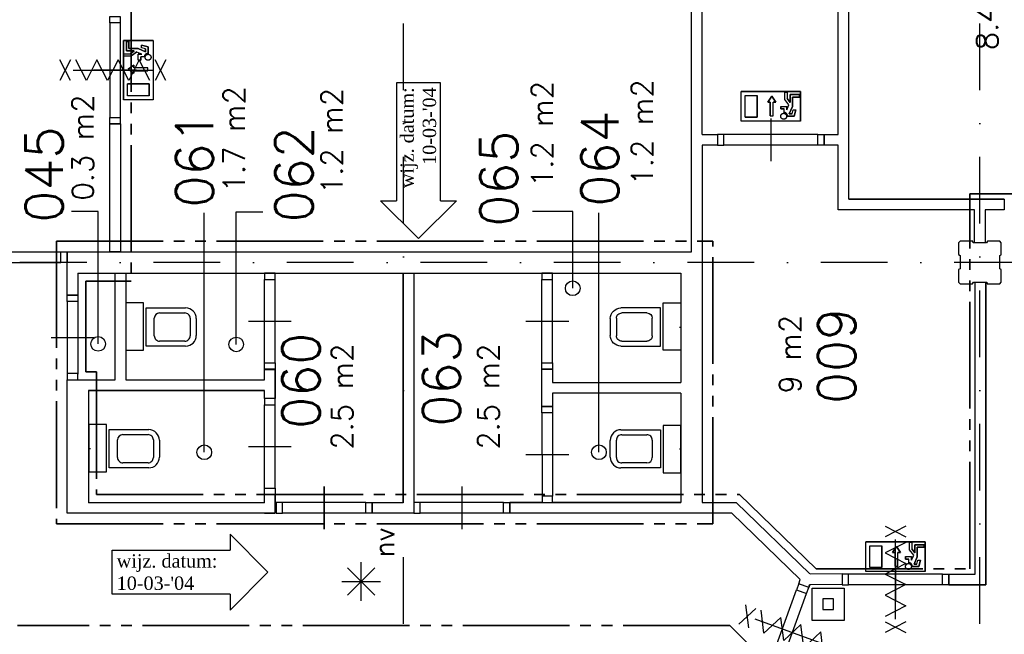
# Model space of a CAD drawing. Extents: x 36324 to 146208, y -50294 to 26426.
# Tile 31 of 39: x 106769 to 115991, y 10114 to 15871. Entities that reach past the tile are written whole.
import ezdxf
from ezdxf.enums import TextEntityAlignment as Align

# ---------------------------------------------------------------- set-up
doc = ezdxf.new("R2010")
doc.units = 0
doc.header["$LTSCALE"] = 100
doc.linetypes.add('B0302', pattern=[12.5, 6.25, -3.125, 0, -3.125])
doc.linetypes.add('B0804', pattern=[15, 10, -1, 1, -1, 1, -1])
for name, color, linetype in [('Bouwkundig', 253, 'CONTINUOUS'), ('Bouwkundig tekst', 252, 'CONTINUOUS'), ('Stramien', 252, 'B0302')]:
    doc.layers.add(name, color=color, linetype=linetype)
doc.layers.add('brandscheiding', color=40, linetype='B0804', lineweight=35)
doc.styles.add('bouwk tekst', font='romans.shx')
doc.styles.get("Standard").update_dxf_attribs({"font": 'romans.shx'})

msp = doc.modelspace()

# ---------------------------------------------------------------- linework, layer by layer
at = {"layer": 'Bouwkundig', "linetype": 'Continuous'}
for p, q in [((108017.8, 15676.7), (107740.4, 15676.7)), ((107740.4, 15676.7), (107740.4, 15121.8)), ((107791.2, 15667.5), (107768.1, 15667.5)), ((107768.1, 15667.5), (107768.1, 15579.6)), ((107791.2, 15602.7), (107791.2, 15667.5)), ((107880, 15602.7), (107791.2, 15602.7)), ((107948.4, 15571.6), (107880, 15602.7)), ((107911.4, 15607.8), (107911.4, 15631.6)), ((107971.6, 15616.6), (107911.4, 15631.6)), ((107948.4, 15598.5), (107911.4, 15607.8)), ((107948.4, 15598.5), (107948.4, 15571.6)), ((107971.6, 15555.6), (107971.6, 15616.6)), ((108017.8, 15676.7), (108017.8, 15121.8)), ((107745, 15528.7), (107745, 15551.9)), ((107745, 15551.9), (107806.4, 15551.9)), ((107814.3, 15528.7), (107745, 15528.7)), ((107768.1, 15579.6), (107842, 15579.6)), ((107842, 15579.6), (107806.4, 15551.9)), ((107865.7, 15568.7), (107814.3, 15528.7)), ((107912.7, 15547.2), (107865.6, 15568.6)), ((107912.7, 15547.2), (107879.1, 15547.2)), ((107879.1, 15491.7), (107879.1, 15547.2)), ((107935.7, 15524.1), (107902.2, 15524.1)), ((107902.2, 15491.7), (107902.2, 15524.1)), ((107783.7, 15407.6), (107839.2, 15444.6)), ((107839.2, 15370.6), (107783.7, 15407.6)), ((107839.2, 15444.6), (107839.2, 15421.5)), ((107968.7, 15421.5), (107839.2, 15421.5)), ((107879.1, 15491.7), (107902.2, 15491.7)), ((107968.7, 15393.8), (107839.2, 15393.8)), ((107839.2, 15393.8), (107839.2, 15370.6)), ((107980.8, 15269.8), (107777.3, 15269.8)), ((107777.3, 15158.8), (107777.3, 15269.8)), ((107980.8, 15158.8), (107980.8, 15269.8)), ((110709.3, 15278.4), (110297.3, 15278.4)), ((110297.3, 15278.4), (110297.3, 14173.4)), ((110709.3, 14173.4), (110709.3, 15278.4)), ((107980.8, 15158.8), (107777.3, 15158.8)), ((114082, 15198), (113527.2, 15198)), ((113527.2, 14920.5), (113527.2, 15198)), ((113564.1, 15161), (113675.1, 15161)), ((113564.1, 14957.5), (113564.1, 15161)), ((113675.1, 14957.5), (113675.1, 15161)), ((113776, 15099.1), (113813, 15154.6)), ((113813, 15154.6), (113850, 15099.1)), ((113934.1, 15124), (113934.1, 15193.4)), ((113934.1, 15193.4), (113957.2, 15193.4)), ((113974.1, 15072.6), (113934.1, 15124)), ((113957.2, 15193.4), (113957.2, 15131.9)), ((113984.9, 15096.3), (113957.2, 15131.9)), ((114072.8, 15170.2), (113984.9, 15170.2)), ((113984.9, 15170.2), (113984.9, 15096.3)), ((114008.1, 15058.3), (114008.1, 15147.1)), ((114008.1, 15147.1), (114072.8, 15147.1)), ((114072.8, 15147.1), (114072.8, 15170.2)), ((114082, 14920.5), (114082, 15198)), ((108017.8, 15121.8), (107740.4, 15121.8)), ((113799.1, 15099.1), (113776, 15099.1)), ((113799.1, 14969.7), (113799.1, 15099.1)), ((113826.8, 14969.7), (113826.8, 15099.1)), ((113850, 15099.1), (113826.8, 15099.1)), ((113897.1, 15059.3), (113952.6, 15059.3)), ((113897.1, 15059.3), (113897.1, 15036.1)), ((113897.1, 15036.1), (113929.4, 15036.1)), ((113929.4, 15002.6), (113929.4, 15036.1)), ((113952.6, 15025.7), (113974, 15072.7)), ((113952.6, 15025.7), (113952.6, 15059.3)), ((113976.9, 14989.9), (114008.1, 15058.3)), ((113564.1, 14957.5), (113675.1, 14957.5)), ((113960.9, 14966.8), (114021.9, 14966.8)), ((114003.9, 14989.9), (113976.9, 14989.9)), ((114003.9, 14989.9), (114013.1, 15026.9)), ((114013.1, 15026.9), (114037, 15026.9)), ((114021.9, 14966.8), (114037, 15026.9)), ((114082, 14920.5), (113527.2, 14920.5)), ((110147.3, 14173.4), (110297.3, 14173.4)), ((110147.3, 14173.4), (110503.3, 13822.4)), ((110503.3, 13822.4), (110859.3, 14173.4)), ((110709.3, 14173.4), (110859.3, 14173.4)), ((107504, 14075.6), (107254.6, 14075.6)), ((107504, 12834.3), (107504, 14075.6)), ((108497.5, 11818.7), (108497.5, 14062.5)), ((108797.1, 12828.9), (108797.1, 14070.2)), ((108797.1, 14070.2), (109046.5, 14070.2)), ((111948.7, 14075.6), (111571.3, 14075.6)), ((111948.7, 13355.4), (111948.7, 14075.6)), ((112193.9, 11818.7), (112193.9, 14062.5)), ((109060.8, 11345.4), (107412.3, 11345.4)), ((110360.8, 11345.4), (110070.8, 11345.4)), ((108741.3, 11051.4), (109092.3, 10695.4)), ((108741.3, 11051.4), (108741.3, 10901.4)), ((115250.2, 10980.1), (114695.3, 10980.1)), ((114695.3, 10702.7), (114695.3, 10980.1)), ((115102.2, 10906.1), (115102.2, 10975.5)), ((115102.2, 10975.5), (115125.3, 10975.5)), ((115125.3, 10975.5), (115125.3, 10914.1)), ((115250.2, 10702.7), (115250.2, 10980.1)), ((107636.3, 10489.4), (107636.3, 10901.4)), ((107636.3, 10901.4), (108741.3, 10901.4)), ((114732.3, 10943.1), (114843.2, 10943.1)), ((114732.3, 10739.7), (114732.3, 10943.1)), ((114843.2, 10739.7), (114843.2, 10943.1)), ((114944.1, 10881.3), (114981.1, 10936.8)), ((114981.1, 10936.8), (115018.1, 10881.3)), ((115142.2, 10854.7), (115102.2, 10906.1)), ((115153.1, 10878.4), (115125.3, 10914.1)), ((115240.9, 10952.4), (115153.1, 10952.4)), ((115153.1, 10952.4), (115153.1, 10878.4)), ((115176.2, 10929.2), (115240.9, 10929.2)), ((115176.2, 10840.5), (115176.2, 10929.2)), ((115240.9, 10929.2), (115240.9, 10952.4)), ((109968, 10428.2, 2600), (109968, 10789.9, 2600)), ((114967.2, 10881.3), (114944.1, 10881.3)), ((114967.2, 10751.8), (114967.2, 10881.3)), ((115018.1, 10881.3), (114995, 10881.3)), ((114995, 10751.8), (114995, 10881.3)), ((115065.2, 10841.4), (115120.7, 10841.4)), ((115065.2, 10841.4), (115065.2, 10818.3)), ((115065.2, 10818.3), (115097.6, 10818.3)), ((115097.6, 10784.7), (115097.6, 10818.3)), ((115120.7, 10807.8), (115142.1, 10854.9)), ((115120.7, 10807.8), (115120.7, 10841.4)), ((115145.1, 10772), (115176.2, 10840.5)), ((115172, 10772), (115181.2, 10809)), ((115181.2, 10809), (115205.1, 10809)), ((115190, 10748.9), (115205.1, 10809)), ((110095.6, 10481.8, 2600), (109839.9, 10737.6, 2600)), ((109839.9, 10481.8, 2600), (110094.3, 10736.3, 2600)), ((115250.2, 10702.7), (114695.3, 10702.7)), ((114732.3, 10739.7), (114843.2, 10739.7)), ((115129.1, 10748.9), (115190, 10748.9)), ((115172, 10772), (115145.1, 10772)), ((109092.3, 10695.4), (108741.3, 10339.4)), ((109787.2, 10609.1, 2600), (110147, 10609.1, 2600)), ((108741.3, 10489.4), (107636.3, 10489.4)), ((108741.3, 10489.4), (108741.3, 10339.4))]:
    msp.add_line(p, q, dxfattribs=at)
for points in [[(113060.8, 13696.3), (113060.8, 18081.3)], [(113160.8, 14796.3), (113160.8, 18081.3)], [(114435.3, 14796.3), (114435.3, 17728.3)], [(114535.3, 14191.3), (114535.3, 17628.3)], [(107611.8, 15841.5), (107611.8, 14956)], [(107711.6, 15841.5), (107711.6, 14956)], [(107740.4, 15676.7), (108017.8, 15676.7), (108017.8, 15121.8), (107740.4, 15121.8), (107740.4, 15676.7)], [(107768.1, 15667.5), (107791.2, 15667.5), (107791.2, 15602.7), (107880, 15602.7), (107948.4, 15571.6), (107948.4, 15598.5), (107911.4, 15607.8), (107911.4, 15631.6), (107971.6, 15616.6), (107971.6, 15555.6), (107965.7, 15555.1), (107963.2, 15554.6), (107960.7, 15553.9), (107957.9, 15552.9), (107954.4, 15551.3), (107951.7, 15549.7), (107949.9, 15548.4), (107947.5, 15546.4), (107945.6, 15544.6), (107943.2, 15541.8), (107941.2, 15539.1), (107939.5, 15536.1), (107938.1, 15533.1), (107936.7, 15529), (107936, 15526.1), (107935.4, 15524.1), (107902.2, 15524.1), (107902.2, 15491.7), (107879.1, 15491.7), (107879.1, 15547.2), (107912.7, 15547.2), (107865.6, 15568.6), (107814.3, 15528.7), (107745, 15528.7), (107745, 15551.9), (107806.4, 15551.9), (107842, 15579.6), (107768.1, 15579.6), (107768.1, 15667.5)], [(107244, 15495.8), (107144, 15302.3)], [(107244, 15302.3), (107144, 15495.8)], [(107988, 15302.3), (107889, 15495.8), (107790, 15302.3), (107691, 15495.8), (107592, 15302.3), (107493, 15495.8), (107394, 15302.3), (107295, 15495.8)], [(107971.5, 15555.6), (107971.1, 15555.6), (107970.7, 15555.6), (107970.3, 15555.6), (107969.9, 15555.6), (107969.5, 15555.5), (107969.1, 15555.5), (107968.7, 15555.5), (107968.3, 15555.5), (107967.9, 15555.4), (107967.5, 15555.4), (107967.1, 15555.3), (107966.7, 15555.3), (107966.3, 15555.2), (107965.9, 15555.1), (107965.5, 15555.1), (107965.1, 15555), (107964.7, 15554.9), (107964.3, 15554.9), (107963.9, 15554.8), (107963.5, 15554.7), (107963.1, 15554.6), (107962.7, 15554.5), (107962.3, 15554.4), (107961.9, 15554.3), (107961.5, 15554.2), (107961.1, 15554.1), (107960.7, 15553.9), (107960.3, 15553.8), (107960, 15553.7), (107959.6, 15553.6), (107959.2, 15553.4), (107958.8, 15553.3), (107958.4, 15553.1), (107958, 15553), (107957.7, 15552.8), (107957.3, 15552.7), (107956.9, 15552.5), (107956.6, 15552.3), (107956.2, 15552.2), (107955.8, 15552), (107955.4, 15551.8), (107955.1, 15551.6), (107954.7, 15551.4), (107954.4, 15551.3), (107954, 15551.1), (107953.7, 15550.9), (107953.3, 15550.7), (107953, 15550.4), (107952.6, 15550.2), (107952.3, 15550), (107951.9, 15549.8), (107951.6, 15549.6), (107951.2, 15549.3), (107950.9, 15549.1), (107950.6, 15548.9), (107950.2, 15548.6), (107949.9, 15548.4), (107949.6, 15548.2), (107949.3, 15547.9), (107949, 15547.7), (107948.6, 15547.4), (107948.3, 15547.1), (107948, 15546.9), (107947.7, 15546.6), (107947.4, 15546.3), (107947.1, 15546.1), (107946.8, 15545.8), (107946.5, 15545.5), (107946.2, 15545.2), (107945.9, 15544.9), (107945.6, 15544.6), (107945.4, 15544.4), (107945.1, 15544.1), (107944.8, 15543.8), (107944.5, 15543.5), (107944.3, 15543.1), (107944, 15542.8), (107943.7, 15542.5), (107943.5, 15542.2), (107943.2, 15541.9), (107943, 15541.6), (107942.7, 15541.2), (107942.5, 15540.9), (107942.2, 15540.6), (107942, 15540.3), (107941.8, 15539.9), (107941.5, 15539.6), (107941.3, 15539.3), (107941.1, 15538.9), (107940.9, 15538.6), (107940.7, 15538.2), (107940.5, 15537.9), (107940.3, 15537.5), (107940.1, 15537.2), (107939.9, 15536.8), (107939.7, 15536.4), (107939.5, 15536.1), (107939.3, 15535.7), (107939.1, 15535.4), (107938.9, 15535), (107938.8, 15534.6), (107938.6, 15534.3), (107938.4, 15533.9), (107938.3, 15533.5), (107938.1, 15533.1), (107938, 15532.8), (107937.8, 15532.4), (107937.7, 15532), (107937.5, 15531.6), (107937.4, 15531.2), (107937.3, 15530.8), (107937.1, 15530.5), (107937, 15530.1), (107936.9, 15529.7), (107936.8, 15529.3), (107936.7, 15528.9), (107936.6, 15528.5), (107936.5, 15528.1), (107936.4, 15527.7), (107936.3, 15527.3), (107936.2, 15526.9), (107936.1, 15526.5), (107936.1, 15526.1), (107936, 15525.7), (107935.9, 15525.3), (107935.8, 15524.9), (107935.8, 15524.5), (107935.7, 15524.1)], [(107991.2, 15499.9), (107990.2, 15498.9), (107989.1, 15498), (107988.1, 15497.2), (107987, 15496.4), (107985.8, 15495.7), (107984.6, 15495), (107983.4, 15494.4), (107982.2, 15493.9), (107980.9, 15493.4), (107979.6, 15492.9), (107978.3, 15492.6), (107977, 15492.3), (107975.6, 15492), (107974.3, 15491.9), (107972.9, 15491.8), (107971.5, 15491.7), (107970.2, 15491.8), (107968.8, 15491.9), (107967.5, 15492), (107966.1, 15492.3), (107964.8, 15492.6), (107963.5, 15492.9), (107962.2, 15493.4), (107960.9, 15493.9), (107959.7, 15494.4), (107958.5, 15495), (107957.3, 15495.7), (107956.1, 15496.4), (107955, 15497.2), (107953.9, 15498), (107952.9, 15498.9), (107951.9, 15499.9), (107951, 15500.9), (107950.1, 15501.9), (107949.3, 15503), (107948.5, 15504.1), (107947.8, 15505.2), (107947.1, 15506.4), (107946.5, 15507.6), (107945.9, 15508.9), (107945.4, 15510.1), (107945, 15511.4), (107944.6, 15512.7), (107944.3, 15514.1), (107944.1, 15515.4), (107943.9, 15516.8), (107943.8, 15518.1), (107943.8, 15519.5), (107943.8, 15520.8), (107943.9, 15522.2), (107944.1, 15523.6), (107944.3, 15524.9), (107944.6, 15526.2), (107945, 15527.5), (107945.4, 15528.8), (107945.9, 15530.1), (107946.5, 15531.3), (107947.1, 15532.6), (107947.8, 15533.8), (107948.5, 15534.9), (107949.3, 15536), (107950.1, 15537.1), (107951, 15538.1), (107951.9, 15539.1), (107952.9, 15540), (107953.9, 15540.9), (107955, 15541.8), (107956.1, 15542.6), (107957.3, 15543.3), (107958.5, 15544), (107959.7, 15544.6), (107960.9, 15545.1), (107962.2, 15545.6), (107963.5, 15546), (107964.8, 15546.4), (107966.1, 15546.7), (107967.5, 15546.9), (107968.8, 15547.1), (107970.2, 15547.2), (107971.5, 15547.2), (107972.9, 15547.2), (107974.3, 15547.1), (107975.6, 15546.9), (107977, 15546.7), (107978.3, 15546.4), (107979.6, 15546), (107980.9, 15545.6), (107982.2, 15545.1), (107983.4, 15544.6), (107984.6, 15544), (107985.8, 15543.3), (107987, 15542.6), (107988.1, 15541.8), (107989.1, 15540.9), (107990.2, 15540), (107991.2, 15539.1), (107992.1, 15538.1), (107993, 15537.1), (107993.8, 15536), (107994.6, 15534.9), (107995.3, 15533.7), (107996, 15532.6), (107996.6, 15531.3), (107997.2, 15530.1), (107997.7, 15528.8), (107998.1, 15527.5), (107998.5, 15526.2), (107998.8, 15524.9), (107999, 15523.6), (107999.2, 15522.2), (107999.3, 15520.8), (107999.3, 15519.5), (107999.3, 15518.1), (107999.2, 15516.8), (107999, 15515.4), (107998.8, 15514.1), (107998.5, 15512.7), (107998.1, 15511.4), (107997.7, 15510.1), (107997.2, 15508.9), (107996.6, 15507.6), (107996, 15506.4), (107995.3, 15505.2), (107994.6, 15504.1), (107993.8, 15503), (107993, 15501.9), (107992.1, 15500.9), (107991.2, 15499.9)], [(107975.6, 15546.9), (107980.3, 15545.8), (107985.4, 15543.5), (107989.3, 15540.8), (107991.8, 15538.5), (107994.7, 15534.7), (107996.9, 15530.8), (107998.7, 15525.2), (107999.2, 15517.8), (107998.2, 15511.6), (107996.6, 15507.5), (107995.4, 15505.4), (107993.7, 15502.8), (107991.9, 15500.6), (107988.5, 15497.5), (107984.9, 15495.2), (107980.6, 15493.3), (107974.9, 15491.9), (107970.7, 15491.8), (107967.1, 15492.1), (107961.5, 15493.6), (107958, 15495.2), (107953.7, 15498.2), (107949.5, 15502.6), (107947.6, 15505.4), (107945.5, 15509.8), (107944.3, 15514.2), (107943.8, 15520.9), (107944.8, 15527), (107946.4, 15531.2), (107948.2, 15534.5), (107950.6, 15537.7), (107954, 15541), (107957.9, 15543.7), (107961.2, 15545.2), (107965.5, 15546.6), (107968.3, 15547), (107972.9, 15547.2), (107975.6, 15546.9)], [(108139, 15495.8), (108039, 15302.3)], [(108139, 15302.3), (108039, 15495.8)], [(107968.7, 15393.8), (107968.7, 15421.5), (107839.2, 15421.5), (107839.2, 15444.6), (107783.7, 15407.6), (107839.2, 15370.6), (107839.2, 15393.8), (107968.7, 15393.8)], [(107269, 15399), (108014, 15399)], [(107861.8, 15399.3), (107661.8, 15399.3), (107461.8, 15399.3)], [(107809.7, 15399), (107473.2, 15399)], [(107777.3, 15269.8), (107980.8, 15269.8), (107980.8, 15158.8), (107777.3, 15158.8), (107777.3, 15269.8)], [(114082, 15198), (114082, 14920.5), (113527.2, 14920.5), (113527.2, 15198), (114082, 15198)], [(113675.1, 15161), (113675.1, 14957.5), (113564.1, 14957.5), (113564.1, 15161), (113675.1, 15161)], [(113799.1, 14969.7), (113826.8, 14969.7), (113826.8, 15099.1), (113850, 15099.1), (113813, 15154.6), (113776, 15099.1), (113799.1, 15099.1), (113799.1, 14969.7)], [(114072.8, 15170.2), (114072.8, 15147.1), (114008.1, 15147.1), (114008.1, 15058.3), (113976.9, 14989.9), (114003.9, 14989.9), (114013.1, 15026.9), (114037, 15026.9), (114021.9, 14966.8), (113960.9, 14966.8), (113960.5, 14972.6), (113960, 14975.1), (113959.3, 14977.7), (113958.3, 14980.4), (113956.6, 14983.9), (113955, 14986.6), (113953.7, 14988.5), (113951.8, 14990.8), (113950, 14992.7), (113947.2, 14995.1), (113944.4, 14997.1), (113941.4, 14998.9), (113938.5, 15000.2), (113934.3, 15001.6), (113931.4, 15002.3), (113929.4, 15003), (113929.4, 15036.1), (113897.1, 15036.1), (113897.1, 15059.3), (113952.6, 15059.3), (113952.6, 15025.7), (113974, 15072.7), (113934.1, 15124), (113934.1, 15193.4), (113957.2, 15193.4), (113957.2, 15131.9), (113984.9, 15096.3), (113984.9, 15170.2), (114072.8, 15170.2)], [(113804.8, 14946.3), (113804.8, 14746.3), (113804.8, 14546.3)], [(113952.3, 14962.7), (113951.2, 14958.1), (113948.9, 14952.9), (113946.2, 14949), (113943.8, 14946.5), (113940.1, 14943.6), (113936.2, 14941.5), (113930.5, 14939.6), (113923.1, 14939.1), (113916.9, 14940.2), (113912.8, 14941.8), (113910.7, 14942.9), (113908.1, 14944.6), (113906, 14946.4), (113902.9, 14949.8), (113900.5, 14953.4), (113898.6, 14957.7), (113897.3, 14963.4), (113897.1, 14967.6), (113897.4, 14971.2), (113899, 14976.8), (113900.6, 14980.3), (113903.6, 14984.6), (113907.9, 14988.8), (113910.8, 14990.7), (113915.2, 14992.8), (113919.5, 14994), (113926.2, 14994.5), (113932.3, 14993.5), (113936.5, 14991.9), (113939.8, 14990.1), (113943, 14987.7), (113946.3, 14984.3), (113949, 14980.4), (113950.6, 14977.1), (113951.9, 14972.9), (113952.4, 14970.1), (113952.5, 14965.5), (113952.3, 14962.7)], [(113905.2, 14947.2), (113904.3, 14948.2), (113903.4, 14949.2), (113902.5, 14950.3), (113901.8, 14951.4), (113901, 14952.5), (113900.4, 14953.7), (113899.7, 14954.9), (113899.2, 14956.2), (113898.7, 14957.4), (113898.3, 14958.7), (113897.9, 14960), (113897.6, 14961.4), (113897.4, 14962.7), (113897.2, 14964.1), (113897.1, 14965.4), (113897.1, 14966.8), (113897.1, 14968.1), (113897.2, 14969.5), (113897.4, 14970.9), (113897.6, 14972.2), (113897.9, 14973.5), (113898.3, 14974.8), (113898.7, 14976.1), (113899.2, 14977.4), (113899.7, 14978.6), (113900.4, 14979.9), (113901, 14981), (113901.8, 14982.2), (113902.5, 14983.3), (113903.4, 14984.4), (113904.3, 14985.4), (113905.2, 14986.4), (113906.2, 14987.3), (113907.2, 14988.2), (113908.3, 14989.1), (113909.4, 14989.8), (113910.6, 14990.6), (113911.7, 14991.3), (113913, 14991.9), (113914.2, 14992.4), (113915.5, 14992.9), (113916.8, 14993.3), (113918.1, 14993.7), (113919.4, 14994), (113920.8, 14994.2), (113922.1, 14994.4), (113923.5, 14994.5), (113924.8, 14994.5), (113926.2, 14994.5), (113927.5, 14994.4), (113928.9, 14994.2), (113930.2, 14994), (113931.6, 14993.7), (113932.9, 14993.3), (113934.2, 14992.9), (113935.4, 14992.4), (113936.7, 14991.9), (113937.9, 14991.3), (113939.1, 14990.6), (113940.2, 14989.8), (113941.3, 14989.1), (113942.4, 14988.2), (113943.5, 14987.3), (113944.4, 14986.4), (113945.4, 14985.4), (113946.3, 14984.4), (113947.1, 14983.3), (113947.9, 14982.2), (113948.6, 14981), (113949.3, 14979.9), (113949.9, 14978.6), (113950.5, 14977.4), (113950.9, 14976.1), (113951.4, 14974.8), (113951.7, 14973.5), (113952, 14972.2), (113952.3, 14970.9), (113952.4, 14969.5), (113952.5, 14968.1), (113952.6, 14966.8), (113952.5, 14965.4), (113952.4, 14964.1), (113952.3, 14962.7), (113952, 14961.4), (113951.7, 14960), (113951.4, 14958.7), (113950.9, 14957.4), (113950.5, 14956.2), (113949.9, 14954.9), (113949.3, 14953.7), (113948.6, 14952.5), (113947.9, 14951.4), (113947.1, 14950.3), (113946.3, 14949.2), (113945.4, 14948.2), (113944.4, 14947.2), (113943.5, 14946.2), (113942.4, 14945.3), (113941.3, 14944.5), (113940.2, 14943.7), (113939.1, 14943), (113937.9, 14942.3), (113936.7, 14941.7), (113935.4, 14941.1), (113934.2, 14940.7), (113932.9, 14940.2), (113931.6, 14939.9), (113930.2, 14939.6), (113928.9, 14939.3), (113927.5, 14939.2), (113926.2, 14939.1), (113924.8, 14939), (113923.5, 14939.1), (113922.1, 14939.2), (113920.7, 14939.3), (113919.4, 14939.6), (113918.1, 14939.9), (113916.8, 14940.2), (113915.5, 14940.7), (113914.2, 14941.1), (113913, 14941.7), (113911.7, 14942.3), (113910.6, 14943), (113909.4, 14943.7), (113908.3, 14944.5), (113907.2, 14945.3), (113906.2, 14946.2), (113905.2, 14947.2)], [(113960.9, 14966.8), (113960.9, 14967.2), (113960.9, 14967.6), (113960.9, 14968), (113960.9, 14968.4), (113960.9, 14968.8), (113960.9, 14969.2), (113960.8, 14969.6), (113960.8, 14970), (113960.8, 14970.4), (113960.7, 14970.8), (113960.7, 14971.2), (113960.6, 14971.7), (113960.5, 14972.1), (113960.5, 14972.5), (113960.4, 14972.9), (113960.4, 14973.3), (113960.3, 14973.7), (113960.2, 14974.1), (113960.1, 14974.5), (113960, 14974.9), (113959.9, 14975.3), (113959.8, 14975.6), (113959.7, 14976), (113959.6, 14976.4), (113959.5, 14976.8), (113959.4, 14977.2), (113959.3, 14977.6), (113959.2, 14978), (113959, 14978.4), (113958.9, 14978.8), (113958.8, 14979.1), (113958.6, 14979.5), (113958.5, 14979.9), (113958.3, 14980.3), (113958.2, 14980.7), (113958, 14981), (113957.8, 14981.4), (113957.7, 14981.8), (113957.5, 14982.1), (113957.3, 14982.5), (113957.1, 14982.9), (113957, 14983.2), (113956.8, 14983.6), (113956.6, 14984), (113956.4, 14984.3), (113956.2, 14984.7), (113956, 14985), (113955.8, 14985.4), (113955.6, 14985.7), (113955.4, 14986.1), (113955.1, 14986.4), (113954.9, 14986.8), (113954.7, 14987.1), (113954.5, 14987.4), (113954.2, 14987.8), (113954, 14988.1), (113953.7, 14988.4), (113953.5, 14988.7), (113953.2, 14989.1), (113953, 14989.4), (113952.7, 14989.7), (113952.5, 14990), (113952.2, 14990.3), (113951.9, 14990.6), (113951.7, 14990.9), (113951.4, 14991.2), (113951.1, 14991.5), (113950.8, 14991.8), (113950.6, 14992.1), (113950.3, 14992.4), (113950, 14992.7), (113949.7, 14993), (113949.4, 14993.3), (113949.1, 14993.5), (113948.8, 14993.8), (113948.5, 14994.1), (113948.2, 14994.3), (113947.9, 14994.6), (113947.5, 14994.9), (113947.2, 14995.1), (113946.9, 14995.4), (113946.6, 14995.6), (113946.3, 14995.8), (113945.9, 14996.1), (113945.6, 14996.3), (113945.3, 14996.6), (113944.9, 14996.8), (113944.6, 14997), (113944.2, 14997.2), (113943.9, 14997.4), (113943.6, 14997.7), (113943.2, 14997.9), (113942.9, 14998.1), (113942.5, 14998.3), (113942.1, 14998.5), (113941.8, 14998.7), (113941.4, 14998.9), (113941.1, 14999), (113940.7, 14999.2), (113940.3, 14999.4), (113940, 14999.6), (113939.6, 14999.7), (113939.2, 14999.9), (113938.8, 15000.1), (113938.5, 15000.2), (113938.1, 15000.4), (113937.7, 15000.5), (113937.3, 15000.7), (113936.9, 15000.8), (113936.6, 15000.9), (113936.2, 15001.1), (113935.8, 15001.2), (113935.4, 15001.3), (113935, 15001.4), (113934.6, 15001.5), (113934.2, 15001.6), (113933.8, 15001.8), (113933.4, 15001.9), (113933, 15001.9), (113932.6, 15002), (113932.3, 15002.1), (113931.9, 15002.2), (113931.5, 15002.3), (113931.1, 15002.4), (113930.7, 15002.4), (113930.2, 15002.5), (113929.8, 15002.5), (113929.4, 15002.6)], [(107611.8, 14896.3), (107711.8, 14896.3)], [(107611.8, 13696.3), (107611.8, 14896.3)], [(107711.8, 14896.3), (107711.8, 13696.3)], [(113160.8, 14796.3), (113304.8, 14796.3)], [(113304.8, 14796.3), (113304.8, 14696.3)], [(114244.8, 14796.3), (113364.6, 14796)], [(114304.8, 14796.3), (114435.3, 14796.3)], [(114304.8, 14696.3), (114304.8, 14796.3)], [(113160.8, 14696.3), (113160.8, 13696.3)], [(113304.8, 14696.3), (113160.8, 14696.3)], [(114244.8, 14696.3), (113364.6, 14696.3)], [(114435.3, 14696.3), (114304.8, 14696.3)], [(114435.3, 14091.3), (114435.3, 14696.3)], [(115989.8, 14191.3), (114535.3, 14191.3)], [(114535.3, 14191.3), (115762.8, 14191.3)], [(115762.8, 14191.3), (115989.8, 14191.3)], [(115989.8, 14191.3), (115989.8, 14091.3)], [(115712.8, 14091.3), (114435.3, 14091.3)], [(115712.8, 13781.3), (115712.8, 14091.3)], [(115989.8, 14091.3), (115812.8, 14091.3)], [(115812.8, 14091.3), (115812.8, 13781.3)], [(115562.8, 13411.4), (115577.8, 13396.4), (115692.8, 13396.4), (115700.8, 13411.4), (115825.8, 13411.4), (115830.8, 13396.4), (115947.8, 13396.4), (115962.8, 13411.4), (115962.8, 13530.4), (115947.8, 13538.4), (115947.8, 13663.4), (115962.8, 13668.4), (115962.8, 13781.4), (115947.8, 13796.4), (115832.8, 13796.4), (115824.8, 13781.4), (115699.8, 13781.4), (115694.8, 13796.4), (115577.8, 13796.4), (115562.8, 13781.4), (115562.8, 13670.4), (115577.8, 13662.4), (115577.8, 13537.4), (115562.8, 13532.4), (115562.8, 13411.4)], [(115812.8, 13781.3), (115712.8, 13781.3)], [(106267.6, 13696), (107153.1, 13696)], [(107212.8, 13696.3), (113060.8, 13696.3)], [(107212.8, 13291.3), (107212.8, 13696)], [(107711.8, 13696.3), (107611.8, 13696.3)], [(113160.8, 13696.3), (113160.8, 11347.3)], [(106267.6, 13596.3), (107153.1, 13596.3)], [(107312.8, 13496.3), (112960.8, 13496.3), (112960.8, 12472.3)], [(107312.8, 13496.3), (107312.8, 13291.3)], [(107662.8, 13496.3), (107762.8, 13496.3)], [(107662.8, 12496.3), (107662.8, 13496.3)], [(107762.8, 13496.3), (107762.8, 12496.3)], [(109060.8, 13494.3), (109060.8, 13496.3)], [(109060.8, 13496.3), (109160.8, 13496.3)], [(109160.8, 13494.3), (109160.8, 13496.3)], [(110360.8, 13496.3), (110360.8, 11345.4)], [(110360.8, 11347.3), (110360.8, 13496.3)], [(110360.8, 13496.3), (110460.8, 13496.3)], [(110460.8, 13496.3), (110460.8, 11346.3)], [(111760.8, 13496.3), (111660.8, 13496.3)], [(109060.8, 12656.3), (109060.8, 13436.5)], [(109160.8, 12656.3), (109160.6, 13436.5)], [(111660.8, 12656.3), (111660.8, 13436.5)], [(111760.8, 12656.3), (111760.6, 13436.5)], [(115472.8, 10578.3), (115817.3, 10578.3), (115817.3, 13411.3)], [(115472.8, 10678.3), (115717.3, 10678.3), (115717.3, 13411.3)], [(115717.3, 10678.3), (115717.3, 13411.3)], [(115717.3, 13411.3), (115817.3, 13411.3)], [(115817.3, 13411.3), (115817.3, 10578.3)], [(107312.8, 13291.3), (107212.8, 13291.3)], [(107212.8, 13231.3), (107213.1, 12551)], [(107312.8, 13231.3), (107312.8, 12551)], [(107952.8, 12813.3), (107952.8, 13171.3), (108322.8, 13171.3)], [(108079.8, 13124.3), (108315.8, 13124.3)], [(112770.8, 12813.3), (112770.8, 13171.3), (112400.8, 13171.3)], [(112643.8, 13124.3), (112407.8, 13124.3)], [(108029.8, 12910.3), (108029.8, 13074.3)], [(108365.8, 13074.3), (108365.8, 12910.3)], [(108422.8, 13071.3), (108422.8, 12913.3)], [(108910.8, 13046.3), (109110.8, 13046.3), (109310.8, 13046.3)], [(111510.8, 13046.3), (111710.8, 13046.3), (111910.8, 13046.3)], [(112300.8, 13071.3), (112300.8, 12913.3)], [(112357.8, 13074.3), (112357.8, 12910.3)], [(112693.8, 12910.3), (112693.8, 13074.3)], [(112947.8, 12992.3), (112967.8, 12992.3)], [(107462.8, 12891.3), (107262.8, 12891.3), (107062.8, 12891.3)], [(108315.8, 12860.3), (108079.8, 12860.3)], [(112407.8, 12860.3), (112643.8, 12860.3)], [(108322.8, 12813.3), (107952.8, 12813.3)], [(112400.8, 12813.3), (112770.8, 12813.3)], [(109060.8, 12594.3), (109160.8, 12594.3)], [(109060.8, 12496.3), (109060.8, 12594.3)], [(109160.8, 12594.3), (109160.8, 12446.3)], [(109160.8, 12322.3), (109160.8, 12594.3)], [(111660.8, 12596.3), (111760.8, 12596.3)], [(111660.8, 12247.3), (111660.8, 12596.3)], [(111760.8, 12596.3), (111760.8, 12472.3)], [(107212.8, 11247.3), (107212.8, 12496.3)], [(107212.8, 12496.3), (107412.8, 12496.3)], [(107412.8, 12496.3), (107662.8, 12496.3)], [(107762.8, 12496.3), (109060.8, 12496.3)], [(111760.8, 12472.3), (112960.8, 12472.3)], [(107412.8, 12396.3), (107412.3, 11345.4)], [(107412.8, 12396.3), (109060.8, 12396.3)], [(107712.8, 12396.3), (107412.8, 12396.3)], [(109060.8, 12396.3), (107712.8, 12396.3)], [(109060.8, 12322.3), (109060.8, 12396.3)], [(109160.8, 12446.3), (109160.8, 12322.3)], [(112960.8, 12372.3), (111760.8, 12372.3)], [(111760.8, 12372.3), (111760.8, 12247.3)], [(112960.8, 12372.3), (112960.8, 11347.3)], [(109160.8, 12322.3), (109060.8, 12322.3)], [(109060.8, 11482.3), (109060.8, 12262.5)], [(109160.8, 11482.3), (109160.6, 12262.5)], [(111760.8, 12247.3), (111660.8, 12247.3)], [(111660.8, 12187.3), (111661.1, 11407)], [(111760.8, 12187.3), (111760.8, 11407)], [(107607.8, 11673.3), (107607.8, 12031.3), (107977.8, 12031.3)], [(112400.8, 12030.3), (112770.8, 12030.3)], [(112770.8, 12030.3), (112770.8, 11672.3), (112400.8, 11672.3)], [(107684.8, 11770.3), (107684.8, 11934.3)], [(107734.8, 11984.3), (107970.8, 11984.3)], [(108020.8, 11934.3), (108020.8, 11770.3)], [(108077.8, 11931.3), (108077.8, 11773.3)], [(112300.8, 11772.3), (112300.8, 11930.3)], [(112357.8, 11769.3), (112357.8, 11933.3)], [(112407.8, 11983.3), (112643.8, 11983.3)], [(112693.8, 11933.3), (112693.8, 11769.3)], [(107430.8, 11852.3), (107410.8, 11852.3)], [(108910.8, 11872.3), (109110.8, 11872.3), (109310.8, 11872.3)], [(112947.8, 11851.3), (112967.8, 11851.3)], [(107970.8, 11720.3), (107734.8, 11720.3)], [(111510.8, 11797.3), (111710.8, 11797.3), (111910.8, 11797.3)], [(112643.8, 11719.3), (112407.8, 11719.3)], [(107977.8, 11673.3), (107607.8, 11673.3)], [(109620.8, 11097.4), (109620.8, 11297.4), (109620.8, 11497.4)], [(109620.8, 11497.3), (109620.8, 11297.3), (109620.8, 11097.3)], [(110910.7, 11497.3), (110910.7, 11297.3), (110910.7, 11097.3)], [(109060.8, 11347.3), (109060.8, 11422.3)], [(109060.8, 11345.4), (109060.8, 11422.3)], [(109060.8, 11422.3), (109160.8, 11422.3)], [(109160.8, 11247.3), (109160.8, 11422.3)], [(109160.8, 11422.3), (109160.8, 11347.3)], [(109160.8, 11347.3), (109160.8, 11247.3)], [(110010.8, 11347.3), (109230.6, 11347)], [(110070.8, 11247.3), (110070.8, 11345.4)], [(110460.8, 11347.3), (110460.8, 11247.3)], [(110460.8, 11346.3), (110460.8, 11247.3)], [(111300.8, 11347.3), (110520.6, 11347)], [(111360.8, 11347.3), (112960.8, 11347.3)], [(111660.8, 11347.3), (111360.8, 11347.3)], [(111360.8, 11247.3), (111360.8, 11347.3)], [(111660.8, 11347.3), (111760.8, 11347.3)], [(112960.8, 11347.3), (111760.8, 11347.3)], [(113160.8, 11347.3), (113479.1, 11347.3)], [(113479.1, 11347.3), (114170.4, 10678.9)], [(109110.8, 11247.3), (107212.8, 11247.3)], [(109160.8, 11247.3), (107412.3, 11247.3)], [(109060.8, 11247.3), (109160.8, 11247.3)], [(110010.8, 11247.3), (109230.6, 11247.3)], [(110360.8, 11247.3), (110070.8, 11247.3)], [(110460.8, 11247.3), (110070.8, 11247.3)], [(110360.8, 11247.3), (110360.8, 11247.3)], [(110460.8, 11247.3), (110360.8, 11247.3)], [(110460.8, 11247.3), (110460.8, 11247.3)], [(111300.8, 11247.3), (110520.6, 11247.3)], [(112960.8, 11247.3), (111360.8, 11247.3)], [(113160.8, 11247.3), (112960.8, 11247.3)], [(114080.3, 10627.3), (113438.8, 11247.3), (113160.8, 11247.3)], [(113438.6, 11247.3), (113160.8, 11247.3)], [(115069.6, 11125.9), (114876.1, 11025.9)], [(114876.1, 11125.9), (115069.6, 11025.9)], [(115250.2, 10980.1), (115250.2, 10702.7), (114695.3, 10702.7), (114695.3, 10980.1), (115250.2, 10980.1)], [(115069.6, 10974.9), (114876.1, 10875.9), (115069.6, 10776.9), (114876.1, 10677.9), (115069.6, 10578.9), (114876.1, 10479.9), (115069.6, 10380.9), (114876.1, 10281.9)], [(114972.8, 10255.9), (114972.8, 11000.9)], [(115240.9, 10952.4), (115240.9, 10929.2), (115176.2, 10929.2), (115176.2, 10840.5), (115145.1, 10772), (115172, 10772), (115181.2, 10809), (115205.1, 10809), (115190, 10748.9), (115129.1, 10748.9), (115128.6, 10754.8), (115128.1, 10757.2), (115127.4, 10759.8), (115126.4, 10762.5), (115124.8, 10766), (115123.1, 10768.8), (115121.8, 10770.6), (115119.9, 10772.9), (115118.1, 10774.8), (115115.3, 10777.3), (115112.5, 10779.2), (115109.5, 10781), (115106.6, 10782.3), (115102.5, 10783.7), (115099.5, 10784.4), (115097.6, 10785.1), (115097.6, 10818.3), (115065.2, 10818.3), (115065.2, 10841.4), (115120.7, 10841.4), (115120.7, 10807.8), (115142.1, 10854.9), (115102.2, 10906.1), (115102.2, 10975.5), (115125.3, 10975.5), (115125.3, 10914.1), (115153.1, 10878.4), (115153.1, 10952.4), (115240.9, 10952.4)], [(114843.2, 10943.1), (114843.2, 10739.7), (114732.3, 10739.7), (114732.3, 10943.1), (114843.2, 10943.1)], [(114967.2, 10751.8), (114995, 10751.8), (114995, 10881.3), (115018.1, 10881.3), (114981.1, 10936.8), (114944.1, 10881.3), (114967.2, 10881.3), (114967.2, 10751.8)], [(114972.8, 10428.4), (114972.8, 10628.4), (114972.8, 10828.4)], [(114972.8, 10828.3), (114972.8, 10628.3), (114972.8, 10428.3)], [(115073.3, 10729.3), (115072.4, 10730.3), (115071.5, 10731.3), (115070.7, 10732.4), (115069.9, 10733.5), (115069.2, 10734.6), (115068.5, 10735.8), (115067.9, 10737), (115067.3, 10738.3), (115066.8, 10739.6), (115066.4, 10740.9), (115066, 10742.2), (115065.7, 10743.5), (115065.5, 10744.8), (115065.3, 10746.2), (115065.2, 10747.5), (115065.2, 10748.9), (115065.2, 10750.3), (115065.3, 10751.6), (115065.5, 10753), (115065.7, 10754.3), (115066, 10755.6), (115066.4, 10757), (115066.8, 10758.3), (115067.3, 10759.5), (115067.9, 10760.8), (115068.5, 10762), (115069.2, 10763.2), (115069.9, 10764.3), (115070.7, 10765.4), (115071.5, 10766.5), (115072.4, 10767.5), (115073.3, 10768.5), (115074.3, 10769.5), (115075.3, 10770.4), (115076.4, 10771.2), (115077.5, 10772), (115078.7, 10772.7), (115079.9, 10773.4), (115081.1, 10774), (115082.3, 10774.5), (115083.6, 10775), (115084.9, 10775.5), (115086.2, 10775.8), (115087.5, 10776.1), (115088.9, 10776.4), (115090.2, 10776.5), (115091.6, 10776.6), (115092.9, 10776.7), (115094.3, 10776.6), (115095.7, 10776.5), (115097, 10776.4), (115098.4, 10776.1), (115099.7, 10775.8), (115101, 10775.5), (115102.3, 10775), (115103.6, 10774.5), (115104.8, 10774), (115106, 10773.4), (115107.2, 10772.7), (115108.4, 10772), (115109.5, 10771.2), (115110.5, 10770.4), (115111.6, 10769.5), (115112.6, 10768.5), (115113.5, 10767.5), (115114.4, 10766.5), (115115.2, 10765.4), (115116, 10764.3), (115116.7, 10763.2), (115117.4, 10762), (115118, 10760.8), (115118.6, 10759.5), (115119.1, 10758.3), (115119.5, 10757), (115119.9, 10755.6), (115120.2, 10754.3), (115120.4, 10753), (115120.6, 10751.6), (115120.7, 10750.3), (115120.7, 10748.9), (115120.7, 10747.5), (115120.6, 10746.2), (115120.4, 10744.8), (115120.2, 10743.5), (115119.9, 10742.2), (115119.5, 10740.9), (115119.1, 10739.6), (115118.6, 10738.3), (115118, 10737), (115117.4, 10735.8), (115116.7, 10734.6), (115116, 10733.5), (115115.2, 10732.4), (115114.4, 10731.3), (115113.5, 10730.3), (115112.6, 10729.3), (115111.6, 10728.4), (115110.5, 10727.5), (115109.5, 10726.6), (115108.4, 10725.8), (115107.2, 10725.1), (115106, 10724.4), (115104.8, 10723.8), (115103.6, 10723.3), (115102.3, 10722.8), (115101, 10722.4), (115099.7, 10722), (115098.4, 10721.7), (115097, 10721.5), (115095.7, 10721.3), (115094.3, 10721.2), (115092.9, 10721.2), (115091.6, 10721.2), (115090.2, 10721.3), (115088.9, 10721.5), (115087.5, 10721.7), (115086.2, 10722), (115084.9, 10722.4), (115083.6, 10722.8), (115082.3, 10723.3), (115081.1, 10723.8), (115079.9, 10724.4), (115078.7, 10725.1), (115077.5, 10725.8), (115076.4, 10726.6), (115075.3, 10727.5), (115074.3, 10728.3), (115073.3, 10729.3)], [(115120.4, 10744.8), (115119.3, 10740.2), (115117, 10735.1), (115114.3, 10731.2), (115111.9, 10728.7), (115108.2, 10725.7), (115104.3, 10723.6), (115098.6, 10721.8), (115091.3, 10721.2), (115085.1, 10722.3), (115081, 10723.9), (115078.8, 10725), (115076.2, 10726.8), (115074.1, 10728.6), (115071, 10731.9), (115068.6, 10735.5), (115066.7, 10739.8), (115065.4, 10745.5), (115065.2, 10749.8), (115065.6, 10753.3), (115067.1, 10759), (115068.7, 10762.4), (115071.7, 10766.7), (115076.1, 10770.9), (115078.9, 10772.8), (115083.3, 10774.9), (115087.6, 10776.1), (115094.4, 10776.6), (115100.4, 10775.6), (115104.7, 10774.1), (115107.9, 10772.2), (115111.1, 10769.9), (115114.4, 10766.5), (115117.1, 10762.5), (115118.7, 10759.2), (115120, 10755), (115120.5, 10752.2), (115120.7, 10747.6), (115120.4, 10744.8)], [(115129.1, 10748.9), (115129.1, 10749.3), (115129.1, 10749.7), (115129, 10750.1), (115129, 10750.5), (115129, 10750.9), (115129, 10751.3), (115128.9, 10751.8), (115128.9, 10752.2), (115128.9, 10752.6), (115128.8, 10753), (115128.8, 10753.4), (115128.7, 10753.8), (115128.7, 10754.2), (115128.6, 10754.6), (115128.5, 10755), (115128.5, 10755.4), (115128.4, 10755.8), (115128.3, 10756.2), (115128.2, 10756.6), (115128.1, 10757), (115128.1, 10757.4), (115128, 10757.8), (115127.9, 10758.2), (115127.7, 10758.6), (115127.6, 10758.9), (115127.5, 10759.3), (115127.4, 10759.7), (115127.3, 10760.1), (115127.2, 10760.5), (115127, 10760.9), (115126.9, 10761.3), (115126.7, 10761.7), (115126.6, 10762), (115126.4, 10762.4), (115126.3, 10762.8), (115126.1, 10763.2), (115126, 10763.5), (115125.8, 10763.9), (115125.6, 10764.3), (115125.5, 10764.6), (115125.3, 10765), (115125.1, 10765.4), (115124.9, 10765.7), (115124.7, 10766.1), (115124.5, 10766.4), (115124.3, 10766.8), (115124.1, 10767.2), (115123.9, 10767.5), (115123.7, 10767.9), (115123.5, 10768.2), (115123.3, 10768.5), (115123, 10768.9), (115122.8, 10769.2), (115122.6, 10769.6), (115122.3, 10769.9), (115122.1, 10770.2), (115121.9, 10770.5), (115121.6, 10770.9), (115121.4, 10771.2), (115121.1, 10771.5), (115120.9, 10771.8), (115120.6, 10772.1), (115120.3, 10772.4), (115120.1, 10772.8), (115119.8, 10773.1), (115119.5, 10773.4), (115119.3, 10773.7), (115119, 10774), (115118.7, 10774.2), (115118.4, 10774.5), (115118.1, 10774.8), (115117.8, 10775.1), (115117.5, 10775.4), (115117.2, 10775.7), (115116.9, 10775.9), (115116.6, 10776.2), (115116.3, 10776.5), (115116, 10776.7), (115115.7, 10777), (115115.4, 10777.2), (115115, 10777.5), (115114.7, 10777.7), (115114.4, 10778), (115114.1, 10778.2), (115113.7, 10778.4), (115113.4, 10778.7), (115113.1, 10778.9), (115112.7, 10779.1), (115112.4, 10779.4), (115112, 10779.6), (115111.7, 10779.8), (115111.3, 10780), (115111, 10780.2), (115110.6, 10780.4), (115110.3, 10780.6), (115109.9, 10780.8), (115109.6, 10781), (115109.2, 10781.2), (115108.8, 10781.3), (115108.5, 10781.5), (115108.1, 10781.7), (115107.7, 10781.9), (115107.3, 10782), (115107, 10782.2), (115106.6, 10782.3), (115106.2, 10782.5), (115105.8, 10782.6), (115105.5, 10782.8), (115105.1, 10782.9), (115104.7, 10783.1), (115104.3, 10783.2), (115103.9, 10783.3), (115103.5, 10783.4), (115103.1, 10783.6), (115102.7, 10783.7), (115102.4, 10783.8), (115102, 10783.9), (115101.6, 10784), (115101.2, 10784.1), (115100.8, 10784.2), (115100.4, 10784.2), (115100, 10784.3), (115099.6, 10784.4), (115099.2, 10784.5), (115098.8, 10784.5), (115098.4, 10784.6), (115098, 10784.7), (115097.6, 10784.7)], [(114065.3, 10587.3), (114079.8, 10627.3)], [(114065.9, 10587.5), (114080.4, 10627)], [(114472.8, 10680.3), (114171.8, 10678.3)], [(114472.8, 10680.3), (114473.3, 10580.3)], [(114473.1, 10680.3), (114473.6, 10580.3)], [(115412.8, 10678.3), (114532.6, 10678)], [(115472.8, 10678.3), (115717.3, 10678.3)], [(115472.8, 10578.3), (115472.8, 10678.3)], [(113777.9, 9797.8), (114045.4, 10530.8)], [(114159.8, 10553), (114065.9, 10587.5)], [(114159.3, 10553.3), (114164.3, 10566.3)], [(114169, 10578.3), (114159.8, 10553)], [(114164.3, 10566.3), (114168.8, 10578.3)], [(114473.3, 10580.3), (114168.8, 10578.3)], [(114492.2, 10244.5), (114192.3, 10244.5), (114192.3, 10544.5), (114492.3, 10544.5), (114492.3, 10244.5)], [(115412.8, 10578.3), (114532.6, 10578.3)], [(115817.3, 10578.3), (115472.8, 10578.3)], [(113871.9, 9763.5), (114139.1, 10496.6)], [(113665.1, 10356.9), (113504.9, 10209.3)], [(113598.9, 10175.1), (113571.1, 10391.1)], [(114298, 9920.6), (114271.2, 10136.3), (114111.9, 9988.3), (114085.1, 10204), (113925.9, 10056), (113899.1, 10271.8), (113739.8, 10123.8), (113713, 10339.5)], [(113655.5, 10257.4), (114355.5, 10002.6)], [(115069.6, 10230.9), (114876.1, 10130.9)], [(114876.1, 10230.9), (115069.6, 10130.9)]]:
    msp.add_lwpolyline(points, dxfattribs=at)
for points in [[(107611.8, 15841.5), (107611.8, 15901.3), (107711.6, 15901.3), (107711.6, 15841.5)], [(107971.6, 15555.6), (107964.9, 15555), (107954.9, 15551.5), (107949.4, 15548), (107945.5, 15544.5), (107940.8, 15538.4), (107937.7, 15532), (107936.3, 15527.1), (107935.4, 15524.1), (107902.2, 15524.1), (107902.2, 15491.7), (107879.1, 15491.7), (107879.1, 15547.2), (107912.7, 15547.2), (107865.6, 15568.6), (107814.3, 15528.7), (107745, 15528.7), (107745, 15551.9), (107806.4, 15551.9), (107842, 15579.6), (107768.1, 15579.6), (107768.1, 15667.5), (107791.2, 15667.5), (107791.2, 15602.7), (107880, 15602.7), (107948.4, 15571.6), (107948.4, 15598.5), (107911.4, 15607.8), (107911.4, 15631.6), (107971.6, 15616.6)], [(113960.9, 14966.8), (113960.3, 14973.5), (113956.9, 14983.4), (113953.4, 14988.9), (113949.8, 14992.8), (113943.7, 14997.6), (113937.3, 15000.7), (113932.5, 15002.1), (113929.4, 15003), (113929.4, 15036.1), (113897.1, 15036.1), (113897.1, 15059.3), (113952.6, 15059.3), (113952.6, 15025.7), (113974, 15072.7), (113934.1, 15124), (113934.1, 15193.4), (113957.2, 15193.4), (113957.2, 15131.9), (113984.9, 15096.3), (113984.9, 15170.2), (114072.8, 15170.2), (114072.8, 15147.1), (114008.1, 15147.1), (114008.1, 15058.3), (113976.9, 14989.9), (114003.9, 14989.9), (114013.1, 15026.9), (114037, 15026.9), (114021.9, 14966.8)], [(107611.8, 14896.3), (107611.8, 14956), (107711.6, 14956), (107711.6, 14896.3)], [(113304.8, 14696.3), (113364.6, 14696.3), (113364.6, 14796), (113304.8, 14796)], [(114304.8, 14696.3), (114244.8, 14696.3), (114244.8, 14796.3), (114304.8, 14796.3)], [(107212.8, 13596.3), (107153.1, 13596.3), (107153.1, 13696), (107212.8, 13696)], [(109060.8, 13496.3), (109060.8, 13436.5), (109160.6, 13436.5), (109160.6, 13496.3)], [(111660.8, 13496.3), (111660.8, 13436.5), (111760.6, 13436.5), (111760.6, 13496.3)], [(107312.8, 13291.3), (107312.8, 13231.3), (107212.8, 13231.3), (107212.8, 13291.3)], [(107927.8, 12774.3), (107927.8, 13218.3), (107762.8, 13218.3), (107762.8, 12774.3)], [(112795.8, 12774.3), (112795.8, 13218.3), (112960.8, 13218.3), (112960.8, 12774.3)], [(109060.8, 12596.3), (109060.8, 12656.3), (109160.8, 12656.3), (109160.8, 12596.3)], [(111660.8, 12596.3), (111660.8, 12656.3), (111760.8, 12656.3), (111760.8, 12596.3)], [(107312.8, 12496.3), (107312.8, 12556), (107213.1, 12556), (107213.1, 12496.3)], [(109060.8, 12322.3), (109060.8, 12262.5), (109160.6, 12262.5), (109160.6, 12322.3)], [(111760.8, 12247.3), (111760.8, 12187.3), (111660.8, 12187.3), (111660.8, 12247.3)], [(107582.8, 11634.3), (107582.8, 12078.3), (107417.8, 12078.3), (107417.8, 11634.3)], [(112795.8, 12069.3), (112795.8, 11625.3), (112960.8, 11625.3), (112960.8, 12069.3)], [(109060.8, 11422.3), (109060.8, 11482.3), (109160.8, 11482.3), (109160.8, 11422.3)], [(109170.8, 11247.3), (109230.6, 11247.3), (109230.6, 11347), (109170.8, 11347)], [(110070.8, 11247.3), (110010.8, 11247.3), (110010.8, 11347.3), (110070.8, 11347.3)], [(110460.8, 11247.3), (110520.6, 11247.3), (110520.6, 11347), (110460.8, 11347)], [(111360.8, 11247.3), (111300.8, 11247.3), (111300.8, 11347.3), (111360.8, 11347.3)], [(111760.8, 11347.3), (111760.8, 11407), (111661.1, 11407), (111661.1, 11347.3)], [(115129.1, 10748.9), (115128.4, 10755.6), (115125, 10765.6), (115121.5, 10771), (115118, 10775), (115111.9, 10779.7), (115105.5, 10782.8), (115100.6, 10784.2), (115097.6, 10785.1), (115097.6, 10818.3), (115065.2, 10818.3), (115065.2, 10841.4), (115120.7, 10841.4), (115120.7, 10807.8), (115142.1, 10854.9), (115102.2, 10906.1), (115102.2, 10975.5), (115125.3, 10975.5), (115125.3, 10914.1), (115153.1, 10878.4), (115153.1, 10952.4), (115240.9, 10952.4), (115240.9, 10929.2), (115176.2, 10929.2), (115176.2, 10840.5), (115145.1, 10772), (115172, 10772), (115181.2, 10809), (115205.1, 10809), (115190, 10748.9)], [(114472.8, 10578.3), (114532.6, 10578.3), (114532.6, 10678), (114472.8, 10678)], [(115472.8, 10578.3), (115412.8, 10578.3), (115412.8, 10678.3), (115472.8, 10678.3)], [(114065.9, 10586.9), (114045.4, 10530.8), (114139.1, 10496.6), (114159.6, 10552.7)], [(114392.3, 10344.5), (114392.3, 10444.5), (114292.3, 10444.5), (114292.3, 10344.5)]]:
    msp.add_lwpolyline(points, close=True, dxfattribs=at)
for points in [[(108079.8, 13124.3, 0.414213), (108029.8, 13074.3)], [(108365.8, 13074.3, 0.414214), (108315.8, 13124.3)], [(108422.8, 13071.3, 0.414214), (108322.8, 13171.3)], [(112300.8, 13071.3, -0.414214), (112400.8, 13171.3)], [(112357.8, 13074.3, -0.414214), (112407.8, 13124.3)], [(112643.8, 13124.3, -0.414213), (112693.8, 13074.3)], [(108322.8, 12813.3, 0.414214), (108422.8, 12913.3)], [(112400.8, 12813.3, -0.414214), (112300.8, 12913.3)], [(108029.8, 12910.3, 0.414214), (108079.8, 12860.3)], [(108315.8, 12860.3, 0.414214), (108365.8, 12910.3)], [(112407.8, 12860.3, -0.414214), (112357.8, 12910.3)], [(112693.8, 12910.3, -0.414214), (112643.8, 12860.3)], [(108077.8, 11931.3, 0.414214), (107977.8, 12031.3)], [(112400.8, 12030.3, 0.414214), (112300.8, 11930.3)], [(107734.8, 11984.3, 0.414213), (107684.8, 11934.3)], [(108020.8, 11934.3, 0.414214), (107970.8, 11984.3)], [(112407.8, 11983.3, 0.414214), (112357.8, 11933.3)], [(112693.8, 11933.3, 0.414214), (112643.8, 11983.3)], [(107684.8, 11770.3, 0.414214), (107734.8, 11720.3)], [(107970.8, 11720.3, 0.414214), (108020.8, 11770.3)], [(107977.8, 11673.3, 0.414214), (108077.8, 11773.3)], [(112300.8, 11772.3, 0.414214), (112400.8, 11672.3)], [(112357.8, 11769.3, 0.414214), (112407.8, 11719.3)], [(112643.8, 11719.3, 0.414213), (112693.8, 11769.3)]]:
    msp.add_lwpolyline(points, format="xyb", dxfattribs=at)
for centre in [(111948.7, 13355.4), (107504, 12834.3), (108797.1, 12828.9), (108497.5, 11818.7), (112193.9, 11818.7)]:
    msp.add_circle(centre, 68.8, dxfattribs=at)
at = {"layer": 'brandscheiding'}
for p, q in [((107112.8, 13796.3), (107112.8, 11147.3)), ((107112.8, 13796.3), (113260.8, 13796.3)), ((113260.8, 11147.3), (113260.8, 13796.3)), ((107112.8, 11147.3), (113260.8, 11147.3)), ((113419.7, 10196.3), (106747.8, 10196.3)), ((113944.9, 9671.8), (113419.7, 10196.3))]:
    msp.add_line(p, q, dxfattribs=at)
msp.add_lwpolyline([(107811.8, 19196.3), (107811.8, 13421.3), (107387.8, 13421.3), (107387.8, 12571.3), (107487.9, 12571.3), (107487.4, 11422.3), (113509.4, 11422.3), (114227.2, 10728.3), (115667.3, 10728.3), (115667.3, 14241.3), (123909.8, 14241.3), (123909.8, 12637.3), (122449.8, 12637.3), (120925.3, 11083.2, -0.000146), (120925.2, 11083.1), (120797.3, 10952.9), (120797.3, 8115.9), (119579.6, 6803.1)], format="xyb", dxfattribs=at)
msp.add_lwpolyline([(109110.8, 13494.3), (109110.8, 13496.3)], dxfattribs=at)
at = {"layer": 'Stramien'}
for p, q in [((110362.8, -49794.2), (110362.8, 26297.9)), ((115762.8, -49794.2), (115762.8, 26297.9)), ((133648.8, 13596.8), (91537.9, 13596.8))]:
    msp.add_line(p, q, dxfattribs=at)

# ---------------------------------------------------------------- texts
at = {"layer": 'Bouwkundig tekst', "linetype": 'Continuous'}
for s, p in [('061', (108582, 14112.1)), ('064', (112378.8, 14120.5)), ('045', (107171.9, 13970.6)), ('062', (109513.1, 13972.1)), ('065', (111432.7, 13932.6)), ('009', (114595.8, 12271.3)), ('063', (110894.5, 12059.7)), ('060', (109578.6, 12038.5))]:
    msp.add_text(s, height=350, rotation=90, dxfattribs=at).set_placement(p)
msp.add_text('nv', height=185.94, rotation=90, dxfattribs=at).set_placement((110183.5, 10974.6, 2600), align=Align.MIDDLE)
at = {"layer": 'Bouwkundig tekst', "linetype": 'Continuous', "rotation": 90, "style": 'bouwk tekst'}
for s, insert, char_height, width, attachment_point in [('8.4 m2', (115731.3, 15585.4), 200, 1805, 1), ("{\\fTimes New Roman|b0|i0|c0|p18;wijz. datum:\\P10-03-'04}", (110335.3, 15237.4), 125, 1017, 3), ('1.2 m2', (111563.3, 14303.4), 200, 1805, 1), ('1.2 m2', (112500.3, 14318.4), 200, 1805, 1), ('1.7 m2', (108676.3, 14254.4), 200, 1805, 1), ('1.2 m2', (109591.3, 14237.4), 200, 1805, 1), ('0.3 m2', (107259.3, 14177.4), 200, 1805, 1), ('9 m2', (113885.3, 12369.4), 200, 1805, 1), ('2.5 m2', (109690.3, 11843.4), 200, 1805, 1), ('2.5 m2', (111060.3, 11843.4), 200, 1805, 1)]:
    msp.add_mtext(s, dxfattribs=dict(at, insert=insert, char_height=char_height, width=width, attachment_point=attachment_point))
at = {"layer": 'Bouwkundig tekst', "linetype": 'Continuous', "insert": (107677.3, 10863.4), "char_height": 125, "width": 1017, "attachment_point": 1, "style": 'bouwk tekst'}
msp.add_mtext("{\\fTimes New Roman|b0|i0|c0|p18;wijz. datum:\\P10-03-'04}", dxfattribs=at)

doc.saveas('drawing.dxf')
